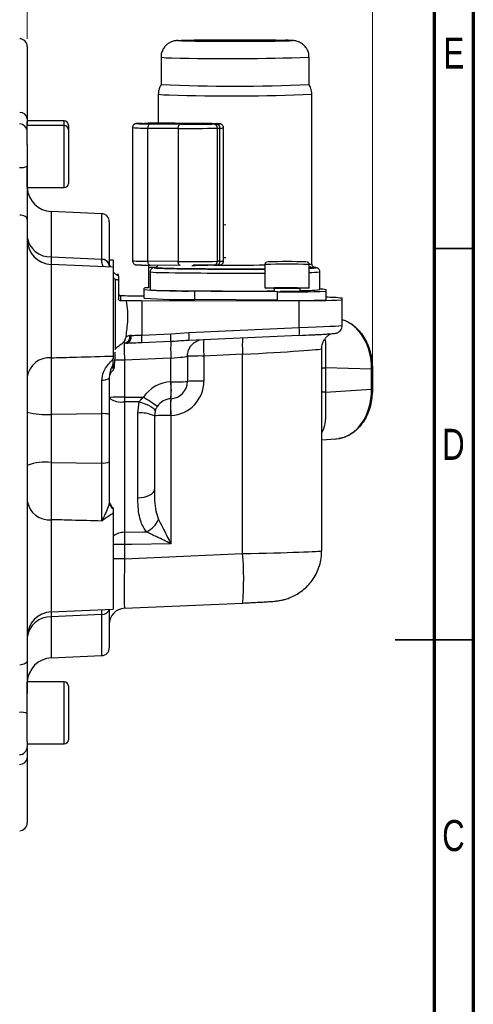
# Model space of a CAD drawing. Header units: inches. Extents: x 0.6 to 16.3, y 0.2 to 11.5.
# Tile 16 of 17: x 14.1 to 16.3, y 4 to 9. Entities that reach past the tile are written whole.
import ezdxf

# ---------------------------------------------------------------- set-up
doc = ezdxf.new("R2010")
doc.units = ezdxf.units.IN
doc.header["$MEASUREMENT"] = 0
doc.styles.add('SLDTEXTSTYLE0', font='TXT', dxfattribs={"width": 0.75})
doc.dimstyles.new('SLDDIMSTYLE1', dxfattribs={"dimtxt": 0.137795, "dimasz": 0.14, "dimexe": 0, "dimexo": 0.0625, "dimgap": 0.034449, "dimtad": 0, "dimdec": 1, "dimlfac": 1.5, "dimrnd": 1e-09, "dimzin": 12, "dimdsep": 46, "dimtxsty": 'SLDTEXTSTYLE0', "dimblk1": 'CLOSED', "dimblk2": 'CLOSED', "dimsah": 1, "dimcen": 0.09, "dimadec": 0, "dimazin": 3, "dimtfac": 1, "dimtdec": 1, "dimtofl": 0, "dimtmove": 0, "dimatfit": 3, "dimldrblk": 'CLOSED', "dimfxl": 0, "dimfrac": 2, "dimtolj": 1, "dimtzin": 12, "dimarcsym": 0})
doc.dimstyles.new('SLDDIMSTYLE3', dxfattribs={"dimtxt": 0.137795, "dimasz": 0.14, "dimexe": 0, "dimexo": 0.0625, "dimgap": 0.034449, "dimtad": 0, "dimdec": 1, "dimlfac": 1.5, "dimrnd": 1e-09, "dimzin": 12, "dimdsep": 46, "dimtxsty": 'SLDTEXTSTYLE0', "dimblk1": 'CLOSED', "dimblk2": 'CLOSED', "dimsah": 1, "dimcen": 0.09, "dimadec": 0, "dimazin": 3, "dimtfac": 1, "dimtofl": 0, "dimtmove": 0, "dimatfit": 3, "dimldrblk": 'CLOSED', "dimfxl": 0, "dimfrac": 2, "dimtolj": 1, "dimtzin": 12, "dimarcsym": 0})

# ---------------------------------------------------------------- blocks, each defined once
blk = doc.blocks.new('_Closed')
at = {"color": 0, "linetype": 'ByBlock', "lineweight": -2}
for p, q in [((-1, 0.166667), (0, 0)), ((-1, 0.166667), (-1, -0.166667)), ((0, 0), (-1, -0.166667)), ((0, 0), (-1, 0))]:
    blk.add_line(p, q, dxfattribs=at)
blk = doc.blocks.new('_D_9')
at = {"color": 7, "linetype": 'Continuous', "lineweight": 0}
for p, q in [((12.9343, 9.5241), (12.8923, 9.5241)), ((12.8923, 9.5241), (12.8923, 9.3054)), ((13.1379, 9.5241), (13.1799, 9.5241)), ((13.1799, 9.5241), (13.1799, 9.3054)), ((14.0919, 8.8707), (14.0919, 9.365)), ((12.3755, 9.3257), (12.7715, 9.3257)), ((14.0919, 9.3257), (13.3008, 9.3257)), ((12.8923, 9.3054), (12.9343, 9.3054)), ((13.1799, 9.3054), (13.1379, 9.3054))]:
    blk.add_line(p, q, dxfattribs=at)
at = {"color": 7, "linetype": 'Continuous', "lineweight": 18, "xscale": 0.14, "yscale": 0.14, "rotation": 180.0000000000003}
blk.add_blockref('_Closed', (12.3755, 9.3257), dxfattribs=at)
at = {"color": 7, "linetype": 'Continuous', "lineweight": 18, "xscale": 0.14, "yscale": 0.14}
blk.add_blockref('_Closed', (14.0919, 9.3257), dxfattribs=at)
at = {"color": 7, "linetype": 'Continuous', "lineweight": 18, "char_height": 0.1378, "attachment_point": 1, "style": 'SLDTEXTSTYLE0'}
for s, insert in [('65', (12.9343, 9.483)), ('2.6', (12.9089, 9.2768))]:
    blk.add_mtext(s, dxfattribs=dict(at, insert=insert))
blk = doc.blocks.new('_D_10')
at = {"color": 7, "linetype": 'Continuous', "lineweight": 0}
for p, q in [((14.0731, 9.9966), (14.0312, 9.9966)), ((14.0312, 9.9966), (14.0312, 9.7778)), ((14.3786, 9.9966), (14.4206, 9.9966)), ((14.4206, 9.9966), (14.4206, 9.7778)), ((12.3755, 9.5942), (12.3755, 9.8375)), ((15.8308, 7.2203), (15.8308, 9.8375)), ((12.3755, 9.7981), (13.9103, 9.7981)), ((14.0312, 9.7778), (14.0731, 9.7778)), ((14.4206, 9.7778), (14.3786, 9.7778)), ((15.8308, 9.7981), (14.5414, 9.7981))]:
    blk.add_line(p, q, dxfattribs=at)
at = {"color": 7, "linetype": 'Continuous', "lineweight": 18, "xscale": 0.14, "yscale": 0.14, "rotation": 180.0000000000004}
blk.add_blockref('_Closed', (12.3755, 9.7981), dxfattribs=at)
at = {"color": 7, "linetype": 'Continuous', "lineweight": 18, "xscale": 0.14, "yscale": 0.14}
blk.add_blockref('_Closed', (15.8308, 9.7981), dxfattribs=at)
at = {"color": 7, "linetype": 'Continuous', "lineweight": 18, "char_height": 0.1378, "attachment_point": 1, "style": 'SLDTEXTSTYLE0'}
for s, insert in [('132', (14.0731, 9.9554)), ('5.2', (14.0986, 9.7493))]:
    blk.add_mtext(s, dxfattribs=dict(at, insert=insert))

msp = doc.modelspace()

# ---------------------------------------------------------------- linework, layer by layer
at = {"color": 7, "linetype": 'Continuous', "lineweight": 70}
for p, q in [((16.3386, 11.4961), (16.3386, 0.1969)), ((16.1417, 11.2992), (16.1417, 0.3937))]:
    msp.add_line(p, q, dxfattribs=at)
at = {"color": 7, "linetype": 'Continuous', "lineweight": 25}
for p, q in [((14.0919, 8.8313), (14.0919, 8.4672)), ((14.7657, 8.778), (14.7657, 8.6401)), ((15.5113, 8.6401), (15.5113, 8.778)), ((14.7514, 8.5913), (14.7514, 8.4461)), ((15.5257, 7.7387), (15.5257, 8.5913)), ((14.2785, 8.4575), (14.0919, 8.4575)), ((14.0919, 8.4346), (14.0919, 8.4542)), ((14.2785, 8.4346), (14.0919, 8.4346)), ((14.0919, 8.3386), (14.0919, 8.4346)), ((14.2999, 8.4361), (14.2999, 8.4132)), ((14.6215, 8.4237), (14.6215, 7.7538)), ((14.6698, 8.4451), (14.6569, 8.4447)), ((14.6575, 8.4447), (14.6569, 8.4447)), ((14.6575, 8.4447), (14.6704, 8.4451)), ((14.6691, 8.4446), (14.6821, 8.445)), ((14.6698, 8.4451), (14.6704, 8.4451)), ((14.8615, 8.4405), (14.7086, 8.4418)), ((14.7149, 8.442), (14.8677, 8.4407)), ((14.7811, 8.4462), (14.7647, 8.4461)), ((14.9873, 8.4444), (14.8345, 8.4457)), ((14.8408, 8.4459), (14.9937, 8.4446)), ((15.0343, 8.4419), (15.0221, 8.4415)), ((15.0448, 8.4417), (15.0319, 8.4413)), ((15.052, 8.442), (15.0448, 8.4417)), ((15.0808, 7.7528), (15.0808, 8.4227)), ((14.2999, 8.4132), (14.2999, 8.1432)), ((14.6992, 8.4216), (14.8521, 8.4202)), ((14.6992, 7.7516), (14.6992, 8.4216)), ((14.8521, 8.4202), (14.8521, 7.7503)), ((15.0494, 8.4212), (15.0623, 8.4216)), ((15.0494, 7.7513), (15.0494, 8.4212)), ((15.0623, 7.7516), (15.0623, 8.4216)), ((14.0919, 8.3386), (14.0919, 8.2304)), ((14.0919, 8.1219), (14.0919, 8.2316)), ((14.0919, 8.1219), (14.2785, 8.1219)), ((14.4669, 7.9903), (14.213, 8.0014)), ((14.0919, 7.9611), (14.0919, 5.7431)), ((14.5052, 7.9503), (14.5052, 7.7304)), ((14.0919, 7.8611), (14.0919, 7.8611)), ((14.0919, 7.8327), (14.0919, 7.8327)), ((14.213, 7.7737), (14.4669, 7.7622)), ((14.5252, 7.7216), (14.213, 7.7353)), ((14.4669, 7.7608), (14.4669, 7.7622)), ((14.5252, 7.7564), (14.5052, 7.7573)), ((14.5052, 7.7304), (14.5052, 7.7288)), ((14.5052, 7.7288), (14.5059, 7.7225)), ((14.5252, 7.7564), (14.5252, 7.7216)), ((14.8521, 7.7503), (14.6992, 7.7516)), ((14.8615, 7.7306), (14.7086, 7.7319)), ((14.9212, 7.7303), (14.9376, 7.7304)), ((15.0319, 7.7314), (15.0325, 7.7314)), ((15.0325, 7.7314), (15.0454, 7.7318)), ((15.0623, 7.7516), (15.0494, 7.7513)), ((15.2888, 7.7346), (15.2888, 7.6165)), ((15.5119, 7.6165), (15.5119, 7.7346)), ((14.5252, 7.7216), (14.5252, 7.2743)), ((14.5352, 7.688), (14.5374, 7.6861)), ((14.5374, 7.6861), (14.547, 7.6854)), ((14.547, 7.679), (14.547, 7.6854)), ((14.5519, 7.6761), (14.5519, 7.6846)), ((14.7021, 7.7187), (14.7021, 7.6169)), ((14.7113, 7.6987), (14.7113, 7.6085)), ((14.7402, 7.7199), (14.7316, 7.7189)), ((14.7317, 7.7189), (14.7402, 7.7199)), ((15.5658, 7.6085), (15.5658, 7.6987)), ((14.5352, 7.6596), (14.5352, 7.307)), ((14.5374, 7.6578), (14.5352, 7.6596)), ((14.547, 7.6571), (14.5374, 7.6578)), ((14.547, 7.6571), (14.5519, 7.6564)), ((14.5519, 7.6761), (14.5519, 7.6564)), ((14.5519, 7.6564), (14.5519, 7.562)), ((14.6802, 7.6085), (14.6804, 7.6165)), ((14.6802, 7.5652), (14.6802, 7.6085)), ((15.3515, 7.5981), (14.9351, 7.6018)), ((14.9351, 7.5584), (14.9351, 7.6018)), ((15.3347, 7.6139), (15.3347, 7.601)), ((15.3515, 7.5548), (15.3515, 7.5981)), ((15.466, 7.5997), (15.466, 7.6139)), ((15.5966, 7.6005), (15.5966, 7.6083)), ((15.5966, 7.5572), (15.5966, 7.6005)), ((15.5969, 7.5652), (15.5969, 7.6085)), ((14.5619, 7.5783), (14.5619, 7.5521)), ((14.5619, 7.5783), (14.5857, 7.5783)), ((14.5924, 7.5521), (14.5619, 7.5521)), ((14.6681, 7.577), (14.6802, 7.577)), ((14.6681, 7.5529), (15.4617, 7.5535)), ((14.6681, 7.5529), (14.6681, 7.3794)), ((15.3515, 7.5548), (14.9351, 7.5584)), ((15.4617, 7.4174), (15.4617, 7.5535)), ((15.5969, 7.5652), (15.5966, 7.565)), ((15.6785, 7.5572), (15.6785, 7.5652)), ((15.6785, 7.4289), (15.6785, 7.5572)), ((14.6681, 7.3794), (14.8146, 7.3859)), ((14.8146, 7.3859), (14.906, 7.3927)), ((14.906, 7.3927), (15.4617, 7.4174)), ((14.5672, 7.3344), (14.5585, 7.3289)), ((14.5895, 7.3727), (14.5857, 7.3592)), ((14.8149, 7.3474), (14.6684, 7.3408)), ((14.906, 7.3534), (14.8988, 7.3529)), ((15.4617, 7.3781), (14.906, 7.3534)), ((15.1767, 7.2832), (14.9814, 7.2745)), ((15.1767, 6.2808), (15.1767, 7.2832)), ((15.5752, 6.2945), (15.5752, 7.3111)), ((14.5252, 7.2743), (14.5252, 7.2596)), ((14.5252, 7.2367), (14.5252, 7.2596)), ((14.8156, 7.2638), (14.5817, 7.2534)), ((14.5817, 7.2534), (14.5817, 7.0675)), ((14.8156, 7.145), (14.8156, 7.2638)), ((14.8985, 7.2725), (14.8985, 7.1464)), ((14.9814, 7.2745), (14.9814, 7.1485)), ((15.594, 7.2143), (15.594, 7.0927)), ((15.8264, 7.2087), (15.594, 7.2143)), ((15.8264, 7.1074), (15.8264, 7.2087)), ((15.8308, 7.2088), (15.8308, 7.1809)), ((14.8147, 7.145), (14.8156, 7.145)), ((15.8308, 7.1809), (15.8308, 7.1809)), ((15.8308, 7.1809), (15.8308, 7.1075)), ((15.594, 7.0927), (15.8264, 7.1074)), ((15.8308, 7.1075), (15.8308, 7.106)), ((15.8308, 7.106), (15.8308, 7.106)), ((14.5817, 7.0675), (14.5817, 7.0447)), ((14.5817, 7.0447), (14.5817, 6.3876)), ((14.6563, 7.0442), (14.5817, 7.0447)), ((14.649, 6.9868), (14.6563, 7.0442)), ((14.8148, 7.0598), (14.8157, 7.0598)), ((14.649, 6.5614), (14.649, 6.9868)), ((14.7355, 6.9979), (14.7319, 6.9728)), ((14.4669, 6.9845), (14.213, 6.981)), ((14.213, 6.981), (14.213, 6.7394)), ((14.4669, 6.7363), (14.4669, 6.9845)), ((14.5052, 6.9807), (14.5052, 6.7415)), ((14.7319, 6.9728), (14.7319, 6.6023)), ((14.8156, 6.9752), (14.8147, 6.9752)), ((14.8147, 6.9752), (14.8147, 6.3303)), ((15.5752, 6.8526), (15.6454, 6.8571)), ((15.6392, 6.8568), (15.6607, 6.8589)), ((14.213, 6.7394), (14.4669, 6.7363)), ((14.5252, 6.4844), (14.5252, 6.0009)), ((14.5817, 6.3258), (14.5817, 6.2544)), ((14.5817, 6.2544), (15.1767, 6.2808)), ((14.213, 5.9872), (14.5252, 6.0009)), ((14.5052, 6), (14.5052, 5.8069)), ((14.5816, 6.0055), (15.1769, 6.0319)), ((15.1767, 6.0319), (15.1769, 6.0319)), ((14.4669, 5.9733), (14.213, 5.9617)), ((14.0919, 5.9245), (14.0919, 5.9245)), ((14.0919, 5.8962), (14.0919, 5.8962)), ((14.213, 5.7559), (14.4669, 5.767)), ((14.2785, 5.6354), (14.0919, 5.6354)), ((14.0919, 5.3348), (14.0919, 5.6354)), ((14.2999, 5.614), (14.2999, 5.344)), ((14.0919, 5.3348), (14.0919, 5.3088)), ((14.0919, 5.3227), (14.2785, 5.3227)), ((14.0919, 5.2534), (14.0919, 4.9259))]:
    msp.add_line(p, q, dxfattribs=at)
at = {"color": 8, "linetype": 'Continuous', "lineweight": 25}
for p, q in [((14.2785, 8.4346), (14.2785, 8.4575)), ((14.2785, 8.1219), (14.2785, 8.4346)), ((14.6691, 8.4446), (14.6691, 8.4428)), ((14.6821, 8.4425), (14.6821, 8.445)), ((14.8345, 8.4457), (14.8345, 8.441)), ((14.9873, 8.4444), (14.9873, 8.4408)), ((14.213, 8.0014), (14.213, 7.7737)), ((14.4669, 7.7622), (14.4669, 7.9903)), ((15.0808, 7.9351), (15.0922, 7.9355)), ((14.213, 7.7737), (14.2125, 7.735)), ((14.213, 7.7353), (14.213, 7.2658)), ((15.0922, 7.7688), (15.0808, 7.7685)), ((14.213, 6.4509), (14.213, 5.9872)), ((14.4669, 5.9733), (14.467, 5.9983)), ((14.2127, 5.9856), (14.213, 5.9617)), ((14.213, 5.9617), (14.213, 5.7559)), ((14.4669, 5.767), (14.4669, 5.9733)), ((14.2785, 5.3227), (14.2785, 5.6354))]:
    msp.add_line(p, q, dxfattribs=at)
at = {"color": 7, "linetype": 'Continuous', "lineweight": 35}
for p, q in [((16.1417, 7.815), (16.3386, 7.815)), ((16.3386, 5.8465), (15.9449, 5.8465)), ((16.1417, 5.8465), (16.3386, 5.8465))]:
    msp.add_line(p, q, dxfattribs=at)
at = {"color": 7, "linetype": 'Continuous', "lineweight": 25, "flags": 128}
for points in [[(14.6691, 8.4446), (14.6602, 8.4443), (14.6555, 8.4439), (14.6553, 8.4435), (14.6595, 8.4432), (14.668, 8.4428), (14.6803, 8.4425), (14.6962, 8.4422), (14.7149, 8.442)], [(14.7086, 8.4418), (14.7068, 8.4414), (14.705, 8.4402), (14.7034, 8.4383), (14.7019, 8.4358), (14.7008, 8.4327), (14.6999, 8.4292), (14.6994, 8.4255), (14.6992, 8.4216)], [(14.8521, 8.4202), (14.8523, 8.4241), (14.8529, 8.4279), (14.8537, 8.4314), (14.8549, 8.4344), (14.8563, 8.437), (14.8579, 8.4389), (14.8597, 8.4401), (14.8615, 8.4405)], [(15.0343, 8.4419), (15.0425, 8.4422), (15.0465, 8.4426), (15.0463, 8.4429), (15.0419, 8.4433), (15.0333, 8.4436), (15.0211, 8.4439), (15.0055, 8.4442), (14.9873, 8.4444)], [(14.0919, 7.9611), (14.0911, 7.9653), (14.089, 7.9693), (14.0855, 7.9731), (14.0807, 7.9764), (14.075, 7.9792), (14.0684, 7.9813), (14.0611, 7.9826), (14.0536, 7.9832)], [(14.6992, 7.7516), (14.6994, 7.7478), (14.6999, 7.744), (14.7008, 7.7406), (14.7019, 7.7376), (14.7034, 7.7352), (14.705, 7.7334), (14.7068, 7.7323), (14.7086, 7.7319)], [(14.8615, 7.7306), (14.8597, 7.7309), (14.8579, 7.732), (14.8563, 7.7338), (14.8549, 7.7362), (14.8537, 7.7392), (14.8529, 7.7427), (14.8523, 7.7464), (14.8521, 7.7503)], [(15.311, 7.6154), (15.2973, 7.6158), (15.2898, 7.6162), (15.2897, 7.6167), (15.2972, 7.6172)], [(15.2972, 7.6172), (15.3118, 7.6176), (15.3323, 7.6179), (15.3576, 7.6182), (15.3857, 7.6183), (15.4148, 7.6183), (15.4429, 7.6182), (15.4682, 7.6179), (15.4888, 7.6176), (15.5034, 7.6172), (15.5109, 7.6167), (15.5109, 7.6162), (15.5034, 7.6158), (15.4889, 7.6154), (15.4683, 7.615), (15.4495, 7.6148)], [(15.3321, 7.6165), (15.3322, 7.6166), (15.3373, 7.6169)], [(15.3397, 7.6143), (15.3348, 7.6139), (15.3347, 7.6139)], [(15.3762, 7.6), (15.3684, 7.6003), (15.3673, 7.6005)], [(15.466, 7.6014), (15.4694, 7.6013), (15.4837, 7.601), (15.4915, 7.6007), (15.4919, 7.6003), (15.4848, 7.6), (15.471, 7.5997), (15.4524, 7.5995), (15.431, 7.5995), (15.4095, 7.5995), (15.3905, 7.5997), (15.3762, 7.6)], [(14.5922, 7.339), (14.5971, 7.3399), (14.6017, 7.3422), (14.6059, 7.3459), (14.6096, 7.3508), (14.6125, 7.3567), (14.6146, 7.3635), (14.6159, 7.3708), (14.6161, 7.3785)], [(14.5817, 7.0675), (14.6186, 7.0673), (14.6775, 7.067)], [(14.6563, 7.0442), (14.6728, 7.039), (14.6885, 7.0331), (14.7027, 7.0268), (14.7149, 7.0203), (14.7247, 7.014), (14.7315, 7.0079), (14.7352, 7.0025), (14.7355, 6.9979)], [(14.649, 6.5614), (14.6653, 6.5624), (14.681, 6.565), (14.6953, 6.5689), (14.7078, 6.574), (14.718, 6.5801), (14.7256, 6.5871), (14.7303, 6.5946), (14.7319, 6.6023)], [(14.5817, 6.3876), (14.6783, 6.3896), (14.6925, 6.3899)], [(14.8147, 6.3303), (14.6193, 6.3266), (14.5817, 6.3258)], [(14.0919, 5.7431), (14.0911, 5.7387), (14.089, 5.7345), (14.0855, 5.7305), (14.0807, 5.7271), (14.075, 5.7242), (14.0684, 5.722), (14.0611, 5.7205), (14.0536, 5.7199)]]:
    msp.add_lwpolyline(points, dxfattribs=at)
at = {"color": 7, "linetype": 'Continuous', "lineweight": 25}
for centre, radius, start, end in [((14.0519, 8.8313), 0.04, 360, 87.5), ((15.1385, 17.441), 8.8088, 267.57433, 272.42567), ((14.7995, 8.9341), 0.3462, 262.0095, 271.1608), ((15.1161, 19.5032), 10.9196, 268.37503, 272.14934), ((14.0556, 8.4633), 0.0365, 6.1591, 93.1225), ((14.0519, 8.4023), 0.04, 0, 89), ((14.2785, 8.4361), 0.0213, 0, 90), ((14.2785, 8.4132), 0.0213, 0, 90), ((14.7825, 3.4682), 4.9778, 89.4018, 91.1562), ((14.92, 13.3048), 4.8644, 269.3839, 271.2024), ((15.0303, 8.4223), 0.0191, 356.5436, 85.3322), ((15.0433, 8.4227), 0.0191, 356.5436, 85.3322), ((14.9194, 14.8617), 6.4419, 269.40177, 271.15618), ((14.062, 8.2874), 0.0644, 261.5813, 297.655), ((14.2785, 8.1432), 0.0213, 270, 0), ((14.2185, 8.1279), 0.1267, 182.7317, 267.5), ((14.4652, 7.9503), 0.04, 360, 87.5), ((14.2058, 7.8882), 0.1147, 186.8228, 273.6034), ((14.2185, 7.8618), 0.1267, 180, 267.5), ((14.4692, 7.726), 0.0362, 6.9236, 93.6747), ((14.4692, 7.7246), 0.0363, 6.7487, 93.5439), ((14.9194, 14.1918), 6.4419, 269.40177, 271.15618), ((15.4005, 5.2413), 2.5084, 87.7585, 92.2496), ((14.8889, 10.6587), 3.0573, 266.0859, 270.8669), ((14.7032, 7.4254), 0.1925, 90.3333, 96.8135), ((14.7624, 7.9548), 0.3501, 261.5949, 271.5835), ((15.144, 26.929), 19.3277, 268.89755, 270.5654), ((15.3976, 5.8364), 1.7815, 87.7178, 91.9406), ((15.3966, 5.7273), 1.8878, 87.896, 91.7288), ((15.4326, 11.7906), 4.1933, 268.8918, 272.2422), ((15.474, 8.5294), 0.9254, 269.5039, 275.6924), ((15.5716, 7.5097), 0.1018, 75.7385, 93.2764), ((14.6511, 9.1388), 1.5618, 267.5986, 270.6226), ((14.6596, 4.9566), 2.5964, 89.814, 91.4836), ((14.8889, 10.6154), 3.0573, 266.0859, 270.8669), ((15.4326, 11.7472), 4.1933, 268.8918, 272.2422), ((15.5144, 10.7898), 3.2368, 269.0683, 272.9069), ((15.6005, 6.9091), 0.6608, 83.216, 90.3132), ((14.4771, 7.3638), 0.3382, 357.211, 3.7467), ((14.6866, 7.373), 0.2203, 354.8821, 5.1179), ((15.2424, 7.3977), 0.2203, 354.8821, 5.1179), ((14.5746, 7.3725), 0.0348, 281.7881, 8.9612), ((14.3306, 7.3573), 0.3382, 357.211, 3.7467), ((15.5468, 7.3117), 0.7327, 177.211, 183.7467), ((14.204, 7.1529), 0.1133, 85.4342, 171.7586), ((14.9613, 6.0371), 1.2376, 89.0683, 92.9069), ((15.803, 8.4038), 1.1954, 271.1213, 271.3306), ((14.3394, 7.1024), 0.4772, 354.8821, 5.1179), ((14.8358, 8.3824), 1.2376, 269.0683, 272.9069), ((14.8119, 7.1464), 0.0867, 272.4959, 359.9963), ((14.3403, 7.1024), 0.4772, 354.8821, 5.1179), ((14.9613, 5.9111), 1.2376, 89.0683, 92.9069), ((15.803, 8.3027), 1.1955, 271.1213, 271.3304), ((14.5631, 5.9252), 1.1424, 89.0683, 92.9069), ((14.5645, 7.1361), 0.093, 230.4247, 280.6792), ((13.6225, 5.4259), 1.9509, 54.8353, 57.2651), ((14.1839, 7.3168), 0.3371, 254.1581, 274.9584), ((14.6685, 6.8497), 0.1385, 62.7609, 98.0991), ((14.4761, 6.8826), 0.1022, 73.484, 95.1581), ((14.7946, 5.7378), 1.2376, 89.0683, 92.9069), ((14.1841, 6.487), 0.2541, 83.4726, 111.2893), ((14.476, 6.8138), 0.078, 263.2934, 291.9376), ((14.2028, 6.5628), 0.1124, 189.2267, 275.1851), ((14.5452, 6.545), 0.04, 180, 240), ((14.5445, 6.5408), 0.0393, 180.1607, 240.5668), ((14.6346, 6.5077), 0.1313, 296.1545, 334.9946), ((14.5852, 5.9256), 0.08, 92.456, 180), ((14.2185, 5.8607), 0.1267, 92.5, 180), ((14.2069, 5.8462), 0.1157, 86.9709, 173.9666), ((14.4652, 5.8069), 0.04, 272.5, 0), ((14.2185, 5.6293), 0.1267, 92.5, 177.2683), ((14.2785, 5.614), 0.0213, 0, 90), ((14.0621, 5.4042), 0.0776, 67.4269, 97.0544), ((14.0519, 5.3088), 0.04, 271, 0), ((14.2785, 5.344), 0.0213, 270, 0), ((14.0552, 5.2569), 0.0368, 267.4337, 354.5752), ((14.0519, 4.9259), 0.04, 272.5, 0)]:
    msp.add_arc(centre, radius, start, end, dxfattribs=at)
at = {"color": 8, "linetype": 'Continuous', "lineweight": 25}
for centre, radius, start, end in [((14.8116, 9.1009), 0.3262, 261.9139, 271.2666), ((15.1149, 19.7597), 10.9888, 268.45606, 272.06761), ((14.6834, 9.2583), 0.8369, 265.7631, 271.0829), ((15.066, 8.5097), 0.0882, 267.624, 279.6525), ((14.6834, 8.5903), 0.8388, 265.7707, 271.0784), ((15.1138, 25.5263), 17.7939, 269.40042, 269.76261), ((15.0307, 7.7501), 0.0187, 275.5514, 3.6052), ((15.0436, 7.7505), 0.0187, 275.5514, 3.6052), ((15.1385, 30.0356), 22.3033, 269.79593, 270.3849), ((15.065, 7.8549), 0.1032, 268.5088, 278.7807), ((15.4003, 5.2467), 2.4904, 87.4328, 92.5672), ((15.5174, 7.7581), 0.0211, 262.5651, 293.0736), ((14.7333, 7.3825), 0.3376, 88.8835, 95.3027), ((14.7624, 8.0448), 0.3498, 261.5912, 271.5858), ((15.1403, 26.7819), 19.0904, 268.89488, 270.44561), ((15.5133, 8.0977), 0.4025, 269.7953, 277.4855), ((14.5486, 7.3704), 0.0388, 309.9572, 343.2257), ((15.6972, 7.3234), 0.7175, 177.3382, 183.9037), ((15.8925, 7.3321), 0.7175, 177.3382, 183.9037), ((14.5811, 3.657), 3.5965, 89.9898, 90.8052), ((15.5969, 6.862), 0.3523, 90.4728, 93.5381), ((15.5969, 6.7404), 0.3523, 90.4728, 93.5381), ((15.3973, 7.0206), 0.5844, 176.1509, 184.4542), ((15.3991, 7.0206), 0.5853, 176.1605, 184.4495), ((14.582, 6.2958), 0.0918, 90.19, 128.2494), ((14.5784, 3.1635), 3.1624, 89.9399, 90.9638), ((14.5784, 3.092), 3.1624, 89.9399, 90.9638), ((13.6866, 6.1553), 1.4954, 355.2675, 4.8156), ((14.4684, 6.011), 0.0377, 267.6977, 342.9781)]:
    msp.add_arc(centre, radius, start, end, dxfattribs=at)
for centre, major_axis, ratio, start_param, end_param in [((15.6324, 7.2114), (-0.0012, 0.2534), 0.765933, 4.69816, 6.036871), ((15.1585, 7.2891), (0.4167, 0.022), 0.016456, 4.755154, 6.282417), ((15.6324, 7.1101), (-0.0088, 0.2532), 0.765616, 3.163554, 4.67532), ((15.1585, 6.2874), (0.4167, 0.0071), 0.016497, 4.75574, 6.282903), ((14.5852, 6.2592), (0.0035, 0.2537), 0.013487, 1.589989, 3.14238)]:
    msp.add_ellipse(centre, major_axis=major_axis, ratio=ratio, start_param=start_param, end_param=end_param, dxfattribs=at)
at = {"color": 7, "linetype": 'Continuous', "lineweight": 25}
for centre, major_axis, ratio, start_param, end_param in [((15.4519, 7.4207), (0.2267, 0.0082), 0.016481, 4.75543, 6.282593), ((14.5852, 7.252), (-0.0035, 0.0866), 0.039556, 6.266818, 7.835712), ((14.6736, 7.341), (0.1267, 0.0055), 0.01647, 2.268182, 2.381887), ((14.6719, 7.381), (0.0867, 0.0055), 0.016435, 2.267853, 2.381558), ((15.4536, 7.3808), (0.1867, 0.0082), 0.01647, 4.755303, 5.106377), ((14.8119, 7.2649), (0.0867, 0.0076), 0.016377, 4.754592, 6.281755), ((14.8223, 6.9718), (0.1335, 0.1107), 0.999267, 0.922605, 1.867855), ((14.8081, 7.1484), (0.1335, 0.1107), 0.999267, 4.064198, 5.591361), ((14.8185, 6.9732), (0.0641, 0.0584), 0.998554, 0.876499, 1.821749), ((14.5852, 6.2592), (0.0035, 0.2537), 0.013487, 3.14238, 3.158882)]:
    msp.add_ellipse(centre, major_axis=major_axis, ratio=ratio, start_param=start_param, end_param=end_param, dxfattribs=at)
for points, knots in [([(14.8516, 8.8622), (14.8489, 8.862), (14.8444, 8.8617), (14.8375, 8.8609), (14.8281, 8.859), (14.8168, 8.8553), (14.8042, 8.8489), (14.7909, 8.8386), (14.7785, 8.8241), (14.7697, 8.8055), (14.7652, 8.7894), (14.7662, 8.7801), (14.7664, 8.778)], [0, 0, 0, 0, 0.150222, 0.260266, 0.337592, 0.407821, 0.494912, 0.596437, 0.708701, 0.833174, 0.963297, 1, 1, 1, 1]), ([(14.8586, 8.8624), (14.8599, 8.8626), (14.8653, 8.863), (14.8891, 8.8638), (14.9234, 8.8646), (14.9589, 8.8651), (14.984, 8.8654), (15.0053, 8.8656), (15.0215, 8.8657), (15.0382, 8.8658), (15.054, 8.8659), (15.0688, 8.866), (15.0824, 8.866), (15.0962, 8.8661), (15.11, 8.8661), (15.1195, 8.8661), (15.1257, 8.8661), (15.1381, 8.8661), (15.1599, 8.8661), (15.1835, 8.8661), (15.1995, 8.866), (15.2094, 8.866), (15.2164, 8.8659), (15.2245, 8.8659), (15.2325, 8.8658), (15.2408, 8.8658), (15.2455, 8.8658), (15.2635, 8.8656), (15.2935, 8.8654), (15.3281, 8.865), (15.3532, 8.8645), (15.3718, 8.8642), (15.3819, 8.8639), (15.3868, 8.8638)], [0, 0, 0, 0, 0.032557, 0.127474, 0.228364, 0.28115, 0.335435, 0.361754, 0.388072, 0.414332, 0.44069, 0.461114, 0.481539, 0.501959, 0.522376, 0.542793, 0.543575, 0.549751, 0.596962, 0.63908, 0.65388, 0.668679, 0.683479, 0.685812, 0.705639, 0.720193, 0.724886, 0.727857, 0.804941, 0.872509, 0.917553, 0.959994, 1, 1, 1, 1]), ([(15.4228, 8.8606), (15.4203, 8.8603), (15.4141, 8.8597), (15.3882, 8.8588), (15.3536, 8.8581), (15.3182, 8.8576), (15.2931, 8.8573), (15.2718, 8.8571), (15.2556, 8.857), (15.2389, 8.8568), (15.2231, 8.8568), (15.2083, 8.8567), (15.1946, 8.8566), (15.1809, 8.8566), (15.167, 8.8566), (15.1575, 8.8566), (15.1513, 8.8566), (15.139, 8.8565), (15.1171, 8.8566), (15.0936, 8.8566), (15.0775, 8.8567), (15.0677, 8.8567), (15.0606, 8.8567), (15.0525, 8.8568), (15.0446, 8.8568), (15.0362, 8.8569), (15.0315, 8.8569), (15.0136, 8.857), (14.9835, 8.8573), (14.9489, 8.8577), (14.9238, 8.8581), (14.9053, 8.8585), (14.8952, 8.8587), (14.8903, 8.8589)], [0, 0, 0, 0, 0.061062, 0.153183, 0.2511, 0.30233, 0.355016, 0.380559, 0.406102, 0.431589, 0.457169, 0.476992, 0.496815, 0.516634, 0.536449, 0.556264, 0.557023, 0.563017, 0.608838, 0.649715, 0.664078, 0.678441, 0.692805, 0.695069, 0.714312, 0.728437, 0.732992, 0.735876, 0.810688, 0.876266, 0.919982, 0.961173, 1, 1, 1, 1]), ([(15.5107, 8.7782), (15.5106, 8.7842), (15.5103, 8.7972), (15.5033, 8.8153), (15.4932, 8.831), (15.4814, 8.8427), (15.4693, 8.8509), (15.458, 8.8561), (15.4486, 8.859), (15.4417, 8.8605), (15.436, 8.8614), (15.4297, 8.862), (15.4206, 8.8626), (15.4087, 8.8632), (15.3967, 8.8635), (15.3922, 8.8637)], [0, 0, 0, 0, 0.072358, 0.155442, 0.229085, 0.295248, 0.354375, 0.406021, 0.449794, 0.488412, 0.532859, 0.601246, 0.718438, 0.894901, 1, 1, 1, 1]), ([(14.7668, 8.6411), (14.7638, 8.6357), (14.7567, 8.623), (14.7519, 8.6057), (14.752, 8.5944), (14.752, 8.5913)], [0, 0, 0, 0, 0.354438, 0.82642, 1, 1, 1, 1]), ([(15.5253, 8.5912), (15.5254, 8.5923), (15.5259, 8.6019), (15.5209, 8.6188), (15.5155, 8.6344), (15.511, 8.6407), (15.511, 8.6407)], [0, 0, 0, 0, 0.063842, 0.554015, 0.995478, 1, 1, 1, 1]), ([(14.0919, 8.4672), (14.0919, 8.4644), (14.0919, 8.4532), (14.0919, 8.4446), (14.0919, 8.4382)], [0, 0, 0, 0, 0.258001, 1, 1, 1, 1]), ([(14.657, 8.4447), (14.6547, 8.4446), (14.65, 8.4445), (14.6452, 8.4443), (14.6415, 8.444), (14.6393, 8.4438), (14.636, 8.4431), (14.633, 8.4419), (14.6298, 8.4401), (14.626, 8.4368), (14.6225, 8.4313), (14.6219, 8.4266), (14.6216, 8.4242)], [0, 0, 0, 0, 0.168358, 0.34633, 0.502344, 0.63783, 0.697075, 0.735549, 0.776027, 0.835056, 0.915121, 1, 1, 1, 1]), ([(14.7086, 8.4418), (14.6944, 8.442), (14.6679, 8.4423), (14.6557, 8.4428), (14.6501, 8.443)], [0, 0, 0, 0, 0.53875, 1, 1, 1, 1]), ([(14.6704, 8.4451), (14.6795, 8.4453), (14.6935, 8.4456), (14.7213, 8.4459), (14.7431, 8.4461), (14.7582, 8.4461), (14.7647, 8.4461)], [0, 0, 0, 0, 0.398926, 0.613326, 0.832169, 1, 1, 1, 1]), ([(15.0319, 8.4413), (15.0228, 8.4411), (15.0088, 8.4408), (14.9811, 8.4405), (14.9573, 8.4403), (14.9319, 8.4402), (14.8988, 8.4403), (14.8762, 8.4404), (14.8615, 8.4405)], [0, 0, 0, 0, 0.2396902, 0.3685105, 0.5, 0.6314895, 0.7603098, 1, 1, 1, 1]), ([(15.0807, 8.4223), (15.0807, 8.4223), (15.0813, 8.4249), (15.0797, 8.4302), (15.0761, 8.4362), (15.0715, 8.4398), (15.0677, 8.4416), (15.0636, 8.4428), (15.0613, 8.4429), (15.0571, 8.4433), (15.0526, 8.4435), (15.0477, 8.4437), (15.0465, 8.4437)], [0, 0, 0, 0, 0.002833, 0.094442, 0.186704, 0.258729, 0.304574, 0.35486, 0.488866, 0.664891, 0.91495, 1, 1, 1, 1]), ([(14.0919, 8.2304), (14.0919, 8.2255), (14.0919, 8.2001), (14.0919, 8.1529), (14.0919, 8.0882), (14.0919, 8.0223), (14.0919, 7.9817), (14.0919, 7.9611)], [0, 0, 0, 0, 0.053201, 0.273346, 0.499857, 0.74544, 1, 1, 1, 1]), ([(14.5099, 7.7238), (14.509, 7.7261), (14.5064, 7.7327), (14.5057, 7.7431), (14.5052, 7.7499)], [0, 0, 0, 0, 0.349113, 1, 1, 1, 1]), ([(14.6216, 7.7543), (14.6216, 7.7542), (14.621, 7.7516), (14.6226, 7.7463), (14.6262, 7.7403), (14.6308, 7.7367), (14.6346, 7.7349), (14.6387, 7.7337), (14.641, 7.7336), (14.645, 7.7332), (14.6524, 7.7329), (14.6609, 7.7326), (14.6683, 7.7325), (14.67, 7.7325)], [0, 0, 0, 0, 0.00217, 0.072321, 0.142973, 0.198127, 0.233234, 0.271743, 0.37436, 0.509155, 0.700644, 0.933332, 1, 1, 1, 1]), ([(14.67, 7.7325), (14.67, 7.7325), (14.6778, 7.7322), (14.6932, 7.7321), (14.7086, 7.7319)], [0, 0, 0, 0, 0.000741, 1, 1, 1, 1]), ([(14.7094, 7.7304), (14.709, 7.7302), (14.7077, 7.7296), (14.7052, 7.7275), (14.703, 7.7239), (14.7019, 7.7206), (14.7022, 7.7187), (14.7023, 7.7185)], [0, 0, 0, 0, 0.085504, 0.341799, 0.631503, 0.947064, 1, 1, 1, 1]), ([(14.7496, 7.7316), (14.7492, 7.7303), (14.7481, 7.7269), (14.7444, 7.7234), (14.7406, 7.7209), (14.7396, 7.7206), (14.7391, 7.7204)], [0, 0, 0, 0, 0.188093, 0.477427, 0.743455, 1, 1, 1, 1]), ([(15.0319, 7.7314), (15.0228, 7.7312), (15.0088, 7.7309), (14.981, 7.7306), (14.9592, 7.7304), (14.9441, 7.7304), (14.9376, 7.7304)], [0, 0, 0, 0, 0.398926, 0.613326, 0.832169, 1, 1, 1, 1]), ([(15.0453, 7.7318), (15.0476, 7.7319), (15.0523, 7.732), (15.0571, 7.7323), (15.0608, 7.7325), (15.063, 7.7327), (15.0663, 7.7335), (15.0693, 7.7346), (15.0725, 7.7364), (15.0763, 7.7398), (15.0798, 7.7452), (15.0804, 7.7499), (15.0807, 7.7523)], [0, 0, 0, 0, 0.168448, 0.346514, 0.50261, 0.638168, 0.697445, 0.735939, 0.776438, 0.835499, 0.915607, 1, 1, 1, 1]), ([(15.296, 7.7463), (15.2957, 7.7461), (15.2944, 7.7455), (15.2919, 7.7434), (15.2897, 7.7398), (15.2885, 7.7365), (15.2889, 7.7346), (15.2889, 7.7344)], [0, 0, 0, 0, 0.085504, 0.341799, 0.631503, 0.947064, 1, 1, 1, 1]), ([(15.5117, 7.7346), (15.5117, 7.7354), (15.5118, 7.7378), (15.5104, 7.7411), (15.5081, 7.744), (15.5057, 7.7458), (15.5037, 7.7468), (15.5026, 7.7472), (15.5022, 7.7473), (15.5022, 7.7473)], [0, 0, 0, 0, 0.1386213, 0.3751892, 0.5682694, 0.7336839, 0.8730541, 0.9904546, 1, 1, 1, 1]), ([(15.5402, 7.7197), (15.5403, 7.7196), (15.5404, 7.7196), (15.5388, 7.72), (15.5353, 7.7215), (15.5315, 7.7243), (15.5282, 7.7285), (15.5258, 7.7336), (15.526, 7.7373), (15.526, 7.7387)], [0, 0, 0, 0, 0.215938, 0.423465, 0.568871, 0.669783, 0.778887, 0.915466, 1, 1, 1, 1]), ([(14.5352, 7.688), (14.5337, 7.6893), (14.5298, 7.6929), (14.5263, 7.6971), (14.5255, 7.6981), (14.5252, 7.6986)], [0, 0, 0, 0, 0.253985, 0.683754, 1, 1, 1, 1]), ([(14.5374, 7.6861), (14.5388, 7.685), (14.5419, 7.6824), (14.5451, 7.6803), (14.547, 7.679)], [0, 0, 0, 0, 0.432273, 1, 1, 1, 1]), ([(14.5519, 7.6846), (14.5517, 7.6846), (14.5501, 7.685), (14.5485, 7.6852), (14.547, 7.6854)], [0, 0, 0, 0, 0.087152, 1, 1, 1, 1]), ([(14.5519, 7.6761), (14.5518, 7.6762), (14.5499, 7.6772), (14.5484, 7.6781), (14.547, 7.679)], [0, 0, 0, 0, 0.049286, 1, 1, 1, 1]), ([(14.7245, 7.7176), (14.7235, 7.7172), (14.7216, 7.7165), (14.7174, 7.7135), (14.7138, 7.709), (14.7114, 7.7038), (14.7116, 7.7001), (14.7117, 7.6987)], [0, 0, 0, 0, 0.243014, 0.439154, 0.630889, 0.864658, 1, 1, 1, 1]), ([(14.7893, 7.7152), (14.8032, 7.7149), (14.8318, 7.7142), (14.8903, 7.7133), (14.9601, 7.7126), (15.039, 7.7121), (15.1084, 7.712), (15.1639, 7.712), (15.2171, 7.7121), (15.26, 7.7122), (15.2862, 7.7124), (15.2888, 7.7124)], [0, 0, 0, 0, 0.12985, 0.267479, 0.410829, 0.557221, 0.703613, 0.775368, 0.847147, 0.984775, 1, 1, 1, 1]), ([(15.2888, 7.7124), (15.2862, 7.7124), (15.2599, 7.7122), (15.2037, 7.712), (15.1221, 7.7119), (15.039, 7.7121), (14.9731, 7.7125), (14.9244, 7.713), (14.8802, 7.7135), (14.8319, 7.7142), (14.8032, 7.7149), (14.7893, 7.7152)], [0, 0, 0, 0, 0.01528, 0.152901, 0.296243, 0.442627, 0.58901, 0.660761, 0.732536, 0.870157, 1, 1, 1, 1]), ([(15.5119, 7.7161), (15.52, 7.7164), (15.5389, 7.7171), (15.5431, 7.718), (15.5454, 7.7184)], [0, 0, 0, 0, 0.431006, 1, 1, 1, 1]), ([(15.5454, 7.7184), (15.543, 7.718), (15.5389, 7.7171), (15.52, 7.7164), (15.5119, 7.7161)], [0, 0, 0, 0, 0.56981, 1, 1, 1, 1]), ([(15.5654, 7.6987), (15.5655, 7.6999), (15.5657, 7.7039), (15.5629, 7.7097), (15.5584, 7.7146), (15.553, 7.7177), (15.5487, 7.7188), (15.5455, 7.7194), (15.542, 7.7197), (15.5401, 7.7198)], [0, 0, 0, 0, 0.043203, 0.138394, 0.216444, 0.295579, 0.440662, 0.704435, 1, 1, 1, 1]), ([(14.5252, 7.6694), (14.5254, 7.6692), (14.5259, 7.6687), (14.5291, 7.6651), (14.5333, 7.6613), (14.5352, 7.6596)], [0, 0, 0, 0, 0.235891, 0.664421, 1, 1, 1, 1]), ([(14.5519, 7.5884), (14.552, 7.5872), (14.5522, 7.5849), (14.5541, 7.5817), (14.5568, 7.5795), (14.5596, 7.5784), (14.5613, 7.5784), (14.5619, 7.5783)], [0, 0, 0, 0, 0.229504, 0.45928, 0.681342, 0.892477, 1, 1, 1, 1]), ([(14.5619, 7.5521), (14.5608, 7.5522), (14.5586, 7.5524), (14.5557, 7.554), (14.5534, 7.5564), (14.5521, 7.5592), (14.5519, 7.5611), (14.5519, 7.562)], [0, 0, 0, 0, 0.202146, 0.404171, 0.609672, 0.823738, 1, 1, 1, 1]), ([(14.5895, 7.3727), (14.5913, 7.386), (14.595, 7.4132), (14.5991, 7.4568), (14.5985, 7.5042), (14.5945, 7.5354), (14.5924, 7.5521)], [0, 0, 0, 0, 0.232028, 0.470172, 0.716724, 1, 1, 1, 1]), ([(15.6785, 7.4578), (15.6882, 7.4544), (15.7084, 7.4473), (15.7369, 7.4281), (15.7636, 7.4029), (15.7866, 7.372), (15.8055, 7.3367), (15.8193, 7.2978), (15.8289, 7.2548), (15.8301, 7.2247), (15.8308, 7.2088)], [0, 0, 0, 0, 0.113904, 0.238409, 0.362915, 0.487441, 0.611967, 0.736524, 0.861081, 1, 1, 1, 1]), ([(15.5254, 7.3811), (15.5322, 7.3814), (15.5499, 7.3823), (15.5751, 7.3837), (15.6, 7.3852), (15.6198, 7.3866), (15.635, 7.3879), (15.6409, 7.3884), (15.6481, 7.3898), (15.6541, 7.3918), (15.6616, 7.3957), (15.6698, 7.4031), (15.6769, 7.4145), (15.678, 7.4239), (15.6785, 7.4289)], [0, 0, 0, 0, 0.084347, 0.216524, 0.348917, 0.481816, 0.616117, 0.756735, 0.793241, 0.817308, 0.850976, 0.893527, 0.943113, 1, 1, 1, 1]), ([(15.576, 7.3108), (15.5759, 7.3155), (15.5756, 7.3274), (15.5814, 7.3449), (15.5907, 7.3616), (15.602, 7.3743), (15.6122, 7.3825), (15.6181, 7.3856), (15.6201, 7.3866)], [0, 0, 0, 0, 0.149527, 0.376555, 0.578268, 0.759934, 0.922355, 1, 1, 1, 1]), ([(14.5857, 7.3592), (14.5818, 7.352), (14.5768, 7.3427), (14.5689, 7.3358), (14.5672, 7.3344)], [0, 0, 0, 0, 0.790499, 1, 1, 1, 1]), ([(14.5895, 7.3727), (14.5905, 7.3732), (14.5948, 7.3752), (14.6029, 7.3768), (14.609, 7.3779)], [0, 0, 0, 0, 0.246012, 1, 1, 1, 1]), ([(14.6684, 7.3408), (14.655, 7.3405), (14.6284, 7.3398), (14.6042, 7.3393), (14.5922, 7.339)], [0, 0, 0, 0, 0.500637, 1, 1, 1, 1]), ([(14.6161, 7.3785), (14.6242, 7.3786), (14.6399, 7.3787), (14.6588, 7.3792), (14.6681, 7.3794)], [0, 0, 0, 0, 0.513147, 1, 1, 1, 1]), ([(14.8985, 7.2725), (14.8991, 7.2801), (14.9002, 7.2946), (14.9082, 7.3137), (14.9185, 7.3288), (14.9303, 7.3401), (14.9422, 7.3481), (14.9524, 7.3529), (14.9579, 7.3546), (14.9599, 7.3552)], [0, 0, 0, 0, 0.205735, 0.387531, 0.550174, 0.696282, 0.825903, 0.936859, 1, 1, 1, 1]), ([(14.5326, 7.2943), (14.5325, 7.2893), (14.5324, 7.2643), (14.5303, 7.2268), (14.5283, 7.214), (14.5273, 7.2076)], [0, 0, 0, 0, 0.1099027, 0.5548217, 1, 1, 1, 1]), ([(14.5352, 7.307), (14.5373, 7.3106), (14.5417, 7.318), (14.5508, 7.3251), (14.557, 7.3281), (14.5585, 7.3289)], [0, 0, 0, 0, 0.401517, 0.850199, 1, 1, 1, 1]), ([(14.213, 7.2658), (14.2128, 7.2434), (14.2124, 7.2078), (14.2123, 7.1463), (14.2123, 7.0934), (14.2126, 7.0375), (14.2128, 7), (14.213, 6.981)], [0, 0, 0, 0, 0.297372, 0.470528, 0.648701, 0.821843, 1, 1, 1, 1]), ([(14.213, 7.2658), (14.2474, 7.2668), (14.3448, 7.2694), (14.4489, 7.2722), (14.5185, 7.2741), (14.5252, 7.2743)], [0, 0, 0, 0, 0.3309, 0.935937, 1, 1, 1, 1]), ([(14.4672, 7.1513), (14.469, 7.1655), (14.4723, 7.1907), (14.4903, 7.2212), (14.5077, 7.243), (14.5203, 7.2549), (14.5252, 7.2596)], [0, 0, 0, 0, 0.323398, 0.574638, 0.833154, 1, 1, 1, 1]), ([(14.5252, 7.2367), (14.5195, 7.2241), (14.5102, 7.2033), (14.5052, 7.1783), (14.5052, 7.1675), (14.5052, 7.1675)], [0, 0, 0, 0, 0.604784, 0.999985, 1, 1, 1, 1]), ([(14.5252, 7.2367), (14.5252, 7.2342), (14.5252, 7.227), (14.5252, 7.2216), (14.5252, 7.2182)], [0, 0, 0, 0, 0.353897, 1, 1, 1, 1]), ([(14.5052, 7.1607), (14.5055, 7.1653), (14.5061, 7.1744), (14.5119, 7.1883), (14.5191, 7.1991), (14.5252, 7.2037), (14.5271, 7.2051)], [0, 0, 0, 0, 0.29388, 0.586145, 0.87048, 1, 1, 1, 1]), ([(14.5264, 7.2059), (14.5263, 7.2056), (14.5258, 7.2042), (14.5253, 7.2082), (14.5252, 7.2151), (14.5252, 7.2182)], [0, 0, 0, 0, 0.141807, 0.619469, 1, 1, 1, 1]), ([(14.4669, 6.9845), (14.467, 7.0029), (14.4671, 7.0403), (14.4671, 7.0971), (14.4672, 7.1331), (14.4672, 7.1513)], [0, 0, 0, 0, 0.323955, 0.657307, 1, 1, 1, 1]), ([(14.5052, 7.1675), (14.5052, 7.1471), (14.5052, 7.1073), (14.5052, 7.0438), (14.5052, 7.0019), (14.5052, 6.9807)], [0, 0, 0, 0, 0.34265, 0.666628, 1, 1, 1, 1]), ([(15.8308, 7.106), (15.8287, 7.0781), (15.8255, 7.036), (15.8073, 6.9847), (15.7892, 6.9495), (15.7665, 6.9186), (15.7404, 6.8932), (15.7111, 6.8742), (15.6843, 6.8625), (15.667, 6.8605), (15.6607, 6.8598)], [0, 0, 0, 0, 0.229491, 0.344942, 0.463743, 0.579176, 0.697958, 0.813363, 0.932116, 1, 1, 1, 1]), ([(14.6563, 7.0442), (14.6573, 7.0458), (14.6628, 7.0544), (14.6709, 7.0613), (14.6775, 7.067)], [0, 0, 0, 0, 0.179004, 1, 1, 1, 1]), ([(14.7461, 7.0208), (14.7433, 7.016), (14.7398, 7.0099), (14.7369, 7.0022), (14.736, 6.9995), (14.7355, 6.9979)], [0, 0, 0, 0, 0.633173, 0.795927, 1, 1, 1, 1]), ([(14.213, 6.7394), (14.2128, 6.7075), (14.2124, 6.6571), (14.2123, 6.5897), (14.2123, 6.5385), (14.2126, 6.4908), (14.2128, 6.4643), (14.213, 6.4509)], [0, 0, 0, 0, 0.297372, 0.470528, 0.648701, 0.821843, 1, 1, 1, 1]), ([(14.5052, 6.7415), (14.5052, 6.7208), (14.5052, 6.679), (14.5052, 6.6104), (14.5052, 6.5656), (14.5052, 6.5407)], [0, 0, 0, 0, 0.301844, 0.612439, 1, 1, 1, 1]), ([(14.4669, 6.4443), (14.467, 6.4559), (14.4671, 6.4791), (14.4671, 6.5218), (14.4672, 6.5703), (14.4671, 6.6352), (14.467, 6.692), (14.4669, 6.7292), (14.4669, 6.7363)], [0, 0, 0, 0, 0.154012, 0.308024, 0.481128, 0.654233, 0.933047, 1, 1, 1, 1]), ([(14.7319, 6.6023), (14.7321, 6.5842), (14.7327, 6.5477), (14.7373, 6.4965), (14.7484, 6.4663), (14.7536, 6.4522)], [0, 0, 0, 0, 0.345836, 0.695754, 1, 1, 1, 1]), ([(14.5052, 6.5407), (14.5044, 6.5353), (14.5021, 6.52), (14.4885, 6.4892), (14.4759, 6.4624), (14.4685, 6.4474), (14.467, 6.4444), (14.4669, 6.4443)], [0, 0, 0, 0, 0.191835, 0.546813, 0.907396, 0.997257, 1, 1, 1, 1]), ([(14.6925, 6.3899), (14.6821, 6.4055), (14.664, 6.4329), (14.6536, 6.4812), (14.6494, 6.5227), (14.6491, 6.5503), (14.649, 6.5614)], [0, 0, 0, 0, 0.330495, 0.578662, 0.832048, 1, 1, 1, 1]), ([(14.5252, 6.5066), (14.5252, 6.5038), (14.5252, 6.498), (14.5252, 6.489), (14.5252, 6.4844)], [0, 0, 0, 0, 0.494356, 1, 1, 1, 1]), ([(14.4669, 6.4443), (14.4167, 6.4456), (14.3321, 6.4478), (14.2474, 6.45), (14.213, 6.4509)], [0, 0, 0, 0, 0.593189, 1, 1, 1, 1]), ([(14.5252, 6.4844), (14.5203, 6.4811), (14.5059, 6.4713), (14.4849, 6.4575), (14.47, 6.4466), (14.467, 6.4444), (14.4669, 6.4443)], [0, 0, 0, 0, 0.292718, 0.857061, 0.996407, 1, 1, 1, 1]), ([(14.7536, 6.4522), (14.7622, 6.4349), (14.7815, 6.3959), (14.8029, 6.3537), (14.8147, 6.3305), (14.8147, 6.3303)], [0, 0, 0, 0, 0.444283, 0.99693, 1, 1, 1, 1]), ([(14.5817, 6.3876), (14.5816, 6.385), (14.5814, 6.3755), (14.5813, 6.3549), (14.5816, 6.3355), (14.5817, 6.3258)], [0, 0, 0, 0, 0.158129, 0.579076, 1, 1, 1, 1]), ([(14.8147, 6.3303), (14.8146, 6.3304), (14.7912, 6.3418), (14.7487, 6.3624), (14.7098, 6.3814), (14.6925, 6.3899)], [0, 0, 0, 0, 0.00307, 0.555714, 1, 1, 1, 1]), ([(15.1769, 6.0319), (15.1827, 6.0322), (15.1996, 6.0329), (15.227, 6.0342), (15.2576, 6.0358), (15.2852, 6.0373), (15.3092, 6.0388), (15.3272, 6.0401), (15.3399, 6.0413), (15.3507, 6.0425), (15.3623, 6.0441), (15.377, 6.0469), (15.3954, 6.0516), (15.4188, 6.0598), (15.4454, 6.0725), (15.4727, 6.09), (15.4986, 6.1119), (15.5222, 6.138), (15.5426, 6.1684), (15.5589, 6.2023), (15.5697, 6.2387), (15.5752, 6.2698), (15.5745, 6.2885), (15.5743, 6.2945)], [0, 0, 0, 0, 0.028914, 0.084158, 0.139623, 0.195507, 0.252343, 0.311691, 0.354463, 0.381311, 0.405386, 0.429415, 0.461812, 0.501534, 0.553536, 0.607804, 0.662574, 0.721286, 0.782127, 0.84425, 0.907128, 0.970437, 1, 1, 1, 1]), ([(14.0919, 5.7431), (14.0919, 5.739), (14.0919, 5.718), (14.0919, 5.6763), (14.0919, 5.6239), (14.0919, 5.5894), (14.0919, 5.5761)], [0, 0, 0, 0, 0.082678, 0.42567, 0.778637, 1, 1, 1, 1]), ([(14.0919, 5.3037), (14.0919, 5.2989), (14.0919, 5.2879), (14.0919, 5.2659), (14.0919, 5.2534)], [0, 0, 0, 0, 0.434364, 1, 1, 1, 1])]:
    msp.add_open_spline(points, degree=3, knots=knots, dxfattribs=at)
at = {"color": 8, "linetype": 'Continuous', "lineweight": 25}
for points, knots in [([(14.8903, 8.8589), (14.8858, 8.859), (14.8773, 8.8593), (14.8666, 8.8597), (14.8575, 8.8601), (14.851, 8.8607), (14.8485, 8.8612), (14.8494, 8.8618), (14.8554, 8.8622), (14.8586, 8.8624)], [0, 0, 0, 0, 0.121833, 0.230621, 0.365397, 0.51974, 0.674082, 0.828424, 1, 1, 1, 1]), ([(15.3868, 8.8638), (15.3913, 8.8637), (15.3997, 8.8634), (15.4104, 8.863), (15.4195, 8.8625), (15.4261, 8.862), (15.4284, 8.8614), (15.4282, 8.8609), (15.4242, 8.8606), (15.4228, 8.8606)], [0, 0, 0, 0, 0.134234, 0.254095, 0.40259, 0.572642, 0.742694, 0.912746, 1, 1, 1, 1]), ([(14.7647, 8.4461), (14.7667, 8.4461), (14.7769, 8.4462), (14.8035, 8.4462), (14.8261, 8.446), (14.8408, 8.4459)], [0, 0, 0, 0, 0.076787, 0.399515, 1, 1, 1, 1]), ([(15.0427, 8.4438), (15.0477, 8.4436), (15.0577, 8.4433), (15.0619, 8.4428), (15.06, 8.4423), (15.0538, 8.4421), (15.052, 8.442)], [0, 0, 0, 0, 0.288059, 0.586279, 0.884499, 1, 1, 1, 1]), ([(14.4741, 7.7239), (14.4727, 7.7274), (14.4687, 7.7373), (14.4676, 7.7516), (14.4669, 7.7608)], [0, 0, 0, 0, 0.362498, 1, 1, 1, 1]), ([(14.7316, 7.7189), (14.7315, 7.7187), (14.7312, 7.7183), (14.7376, 7.7174), (14.7536, 7.7163), (14.7776, 7.7156), (14.7893, 7.7152)], [0, 0, 0, 0, 0.174581, 0.3492206, 0.6840723, 1, 1, 1, 1]), ([(14.7893, 7.7152), (14.7778, 7.7156), (14.7539, 7.7163), (14.7334, 7.7176), (14.7323, 7.7185), (14.7317, 7.7189)], [0, 0, 0, 0, 0.316069, 0.651071, 1, 1, 1, 1]), ([(15.5454, 7.7184), (15.5456, 7.7186), (15.5459, 7.7191), (15.5392, 7.72), (15.5293, 7.7207), (15.5147, 7.7212), (15.5119, 7.7213)], [0, 0, 0, 0, 0.22853, 0.457137, 0.895465, 1, 1, 1, 1]), ([(15.5119, 7.7213), (15.5147, 7.7212), (15.5292, 7.7207), (15.5432, 7.7198), (15.5446, 7.7189), (15.5454, 7.7184)], [0, 0, 0, 0, 0.103769, 0.542759, 1, 1, 1, 1]), ([(14.8988, 7.3529), (14.8749, 7.3511), (14.8471, 7.3489), (14.8189, 7.3475), (14.8149, 7.3474)], [0, 0, 0, 0, 0.858861, 1, 1, 1, 1]), ([(15.5912, 7.3612), (15.5921, 7.356), (15.5955, 7.3344), (15.5944, 7.2906), (15.5939, 7.2437), (15.594, 7.2198), (15.594, 7.2143)], [0, 0, 0, 0, 0.139018, 0.573544, 0.900415, 1, 1, 1, 1]), ([(15.594, 7.0927), (15.594, 7.0746), (15.5941, 7.0507), (15.5947, 7.0064), (15.5943, 6.9582), (15.5891, 6.9153), (15.5783, 6.8957), (15.5752, 6.8902)], [0, 0, 0, 0, 0.20338, 0.269327, 0.543833, 0.870113, 1, 1, 1, 1])]:
    msp.add_open_spline(points, degree=3, knots=knots, dxfattribs=at)
msp.add_open_spline([(14.6467, 8.4431), (14.6436, 8.4434), (14.6374, 8.4439), (14.6508, 8.4444), (14.6575, 8.4447)], degree=3, dxfattribs=at)
at = {"color": 7, "linetype": 'Continuous', "lineweight": 25}
for points in [[(14.9937, 8.4446), (15.0035, 8.4445), (15.023, 8.4443), (15.0362, 8.444), (15.0427, 8.4438)], [(14.5052, 7.1675), (14.5046, 7.1655), (14.5035, 7.1614), (14.4948, 7.1561), (14.4823, 7.1523), (14.4722, 7.1517), (14.4672, 7.1513)]]:
    msp.add_open_spline(points, degree=3, dxfattribs=at)

# ---------------------------------------------------------------- texts
at = {"color": 7, "linetype": 'Continuous', "lineweight": 0, "char_height": 0.1562, "attachment_point": 2, "style": 'SLDTEXTSTYLE0'}
for s, insert in [('E', (16.2405, 8.8769)), ('D', (16.2383, 6.9084)), ('C', (16.2385, 4.9399))]:
    msp.add_mtext(s, dxfattribs=dict(at, insert=insert))

# ---------------------------------------------------------------- dimensions: what is measured, and where the dimension line sits
at = {"color": 7, "linetype": 'Continuous', "lineweight": 18}
for base, p1, dimstyle, picture, middle in [((12.3755, 9.7981), (15.8308, 7.1809), 'SLDDIMSTYLE1', '_D_10', (14.2259, 9.7981)), ((12.3755, 9.3257), (14.0919, 8.8313), 'SLDDIMSTYLE3', '_D_9', (13.0361, 9.3257))]:
    dim = msp.add_linear_dim(base=base, p1=p1, p2=(12.3755, 9.5548), dimstyle=dimstyle, dxfattribs=at)
    dim.commit()
    dim.dimension.update_dxf_attribs({"geometry": picture, "text_midpoint": middle, "dimtype": 160})

doc.saveas('drawing.dxf')
